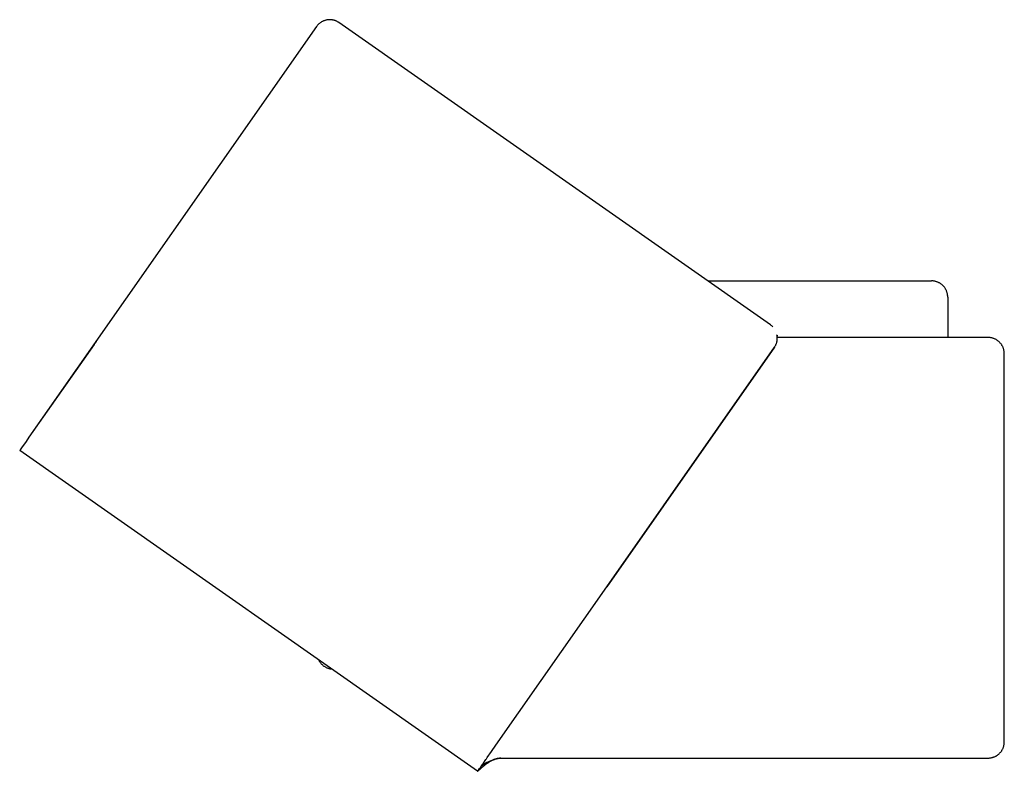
# Model space of a CAD drawing. Header units: millimetres. Extents: x 5000 to 6282, y 0 to 1186.
# Tile 1 of 4: x 5000 to 5609, y 0 to 465. Entities that reach past the tile are written whole.
import ezdxf

# ---------------------------------------------------------------- set-up
doc = ezdxf.new("R2010")
doc.units = ezdxf.units.MM
doc.layers.add('Make2D$Sichtbar$Kurven', color=18, linetype='Continuous', true_color=0x000000)

msp = doc.modelspace()

# ---------------------------------------------------------------- linework, layer by layer
at = {"layer": 'Make2D$Sichtbar$Kurven', "color": 18, "lineweight": -3, "true_color": 0x000000}
for p, q in [((5186.17, 462.99), (5185.89, 462.8)), ((5186.46, 463.18), (5186.17, 462.99)), ((5186.75, 463.36), (5186.46, 463.18)), ((5187.05, 463.52), (5186.75, 463.36)), ((5187.36, 463.68), (5187.05, 463.52)), ((5187.67, 463.83), (5187.36, 463.68)), ((5187.99, 463.96), (5187.67, 463.83)), ((5188.31, 464.08), (5187.99, 463.96)), ((5188.63, 464.2), (5188.31, 464.08)), ((5188.96, 464.3), (5188.63, 464.2)), ((5189.29, 464.39), (5188.96, 464.3)), ((5189.63, 464.47), (5189.29, 464.39)), ((5189.96, 464.53), (5189.63, 464.47)), ((5190.3, 464.59), (5189.96, 464.53)), ((5190.64, 464.63), (5190.3, 464.59)), ((5190.99, 464.66), (5190.64, 464.63)), ((5191.33, 464.68), (5190.99, 464.66)), ((5191.67, 464.69), (5191.33, 464.68)), ((5192.02, 464.69), (5191.67, 464.69)), ((5192.36, 464.67), (5192.02, 464.69)), ((5192.7, 464.65), (5192.36, 464.67)), ((5193.04, 464.61), (5192.7, 464.65)), ((5193.38, 464.56), (5193.04, 464.61)), ((5193.72, 464.5), (5193.38, 464.56)), ((5194.06, 464.42), (5193.72, 464.5)), ((5194.39, 464.34), (5194.06, 464.42)), ((5194.72, 464.24), (5194.39, 464.34)), ((5195.05, 464.13), (5194.72, 464.24)), ((5195.37, 464.02), (5195.05, 464.13)), ((5195.69, 463.89), (5195.37, 464.02)), ((5196, 463.74), (5195.69, 463.89)), ((5196.31, 463.59), (5196, 463.74)), ((5196.61, 463.43), (5196.31, 463.59)), ((5196.91, 463.26), (5196.61, 463.43)), ((5197.2, 463.08), (5196.91, 463.26)), ((5197.48, 462.88), (5197.2, 463.08)), ((5464.3, 276.06), (5197.48, 462.88)), ((5464.3, 276.06), (5197.48, 462.88)), ((5183.56, 460.43), (5005.75, 206.49)), ((5183.56, 460.43), (5005.75, 206.49)), ((5183.75, 460.69), (5183.56, 460.43)), ((5183.95, 460.95), (5183.75, 460.69)), ((5184.16, 461.21), (5183.95, 460.95)), ((5184.38, 461.45), (5184.16, 461.21)), ((5184.6, 461.69), (5184.38, 461.45)), ((5184.83, 461.92), (5184.6, 461.69)), ((5185.08, 462.15), (5184.83, 461.92)), ((5185.35, 462.38), (5185.08, 462.15)), ((5185.61, 462.59), (5185.35, 462.38)), ((5185.89, 462.8), (5185.61, 462.59)), ((5425.57, 303.19), (5563.95, 303.19)), ((5564.29, 303.19), (5563.95, 303.19)), ((5564.63, 303.17), (5564.29, 303.19)), ((5564.97, 303.14), (5564.63, 303.17)), ((5565.31, 303.1), (5564.97, 303.14)), ((5565.65, 303.05), (5565.31, 303.1)), ((5565.99, 302.98), (5565.65, 303.05)), ((5566.32, 302.91), (5565.99, 302.98)), ((5566.65, 302.82), (5566.32, 302.91)), ((5566.98, 302.72), (5566.65, 302.82)), ((5567.3, 302.61), (5566.98, 302.72)), ((5567.62, 302.49), (5567.3, 302.61)), ((5567.93, 302.36), (5567.62, 302.49)), ((5568.25, 302.22), (5567.93, 302.36)), ((5568.55, 302.07), (5568.25, 302.22)), ((5568.85, 301.91), (5568.55, 302.07)), ((5569.15, 301.74), (5568.85, 301.91)), ((5569.44, 301.55), (5569.15, 301.74)), ((5569.72, 301.36), (5569.44, 301.55)), ((5569.99, 301.16), (5569.72, 301.36)), ((5570.26, 300.95), (5569.99, 301.16)), ((5570.52, 300.73), (5570.26, 300.95)), ((5570.78, 300.5), (5570.52, 300.73)), ((5571.02, 300.26), (5570.78, 300.5)), ((5571.26, 300.02), (5571.02, 300.26)), ((5571.49, 299.76), (5571.26, 300.02)), ((5571.71, 299.5), (5571.49, 299.76)), ((5571.92, 299.23), (5571.71, 299.5)), ((5572.12, 298.96), (5571.92, 299.23)), ((5572.31, 298.68), (5572.12, 298.96)), ((5572.5, 298.39), (5572.31, 298.68)), ((5572.67, 298.09), (5572.5, 298.39)), ((5572.83, 297.79), (5572.67, 298.09)), ((5572.98, 297.49), (5572.83, 297.79)), ((5573.12, 297.18), (5572.98, 297.49)), ((5573.25, 296.86), (5573.12, 297.18)), ((5573.37, 296.54), (5573.25, 296.86)), ((5573.48, 296.22), (5573.37, 296.54)), ((5573.58, 295.89), (5573.48, 296.22)), ((5573.67, 295.56), (5573.58, 295.89)), ((5573.74, 295.23), (5573.67, 295.56)), ((5573.81, 294.89), (5573.74, 295.23)), ((5573.86, 294.55), (5573.81, 294.89)), ((5573.9, 294.21), (5573.86, 294.55)), ((5573.93, 293.87), (5573.9, 294.21)), ((5573.95, 293.53), (5573.93, 293.87)), ((5573.95, 293.19), (5573.95, 293.53)), ((5573.95, 293.19), (5573.95, 268.21)), ((5464.57, 275.86), (5464.3, 276.06)), ((5464.83, 275.66), (5464.57, 275.86)), ((5465.08, 275.45), (5464.83, 275.66)), ((5465.32, 275.24), (5465.08, 275.45)), ((5465.56, 275.01), (5465.32, 275.24)), ((5465.79, 274.78), (5465.56, 275.01)), ((5468.51, 268.95), (5468.35, 269.92)), ((5468.42, 269.6), (5468.51, 268.95)), ((5468.54, 268.63), (5468.51, 268.95)), ((5468.56, 268.3), (5468.54, 268.63)), ((5468.57, 267.97), (5468.56, 268.3)), ((5598.95, 268.19), (5468.56, 268.2)), ((5598.95, 268.19), (5468.56, 268.19)), ((5468.57, 267.65), (5468.57, 267.97)), ((5599.28, 268.19), (5598.95, 268.19)), ((5599.6, 268.17), (5599.28, 268.19)), ((5599.93, 268.14), (5599.6, 268.17)), ((5600.26, 268.11), (5599.93, 268.14)), ((5600.58, 268.06), (5600.26, 268.11)), ((5600.9, 268), (5600.58, 268.06)), ((5601.24, 267.93), (5600.9, 268)), ((5045.96, 263.93), (5005.75, 206.49)), ((5046.17, 264.2), (5045.96, 263.93)), ((5046.38, 264.47), (5046.17, 264.2)), ((5046.6, 264.74), (5046.38, 264.47)), ((5046.83, 264.99), (5046.6, 264.74)), ((5047.06, 265.24), (5046.83, 264.99)), ((5047.31, 265.48), (5047.06, 265.24)), ((5047.56, 265.71), (5047.31, 265.48)), ((5363.04, 114), (5466.76, 262.13)), ((5466.76, 262.13), (5363.04, 114)), ((5466.76, 262.13), (5466.94, 262.4)), ((5466.94, 262.4), (5467.12, 262.68)), ((5467.12, 262.68), (5467.28, 262.96)), ((5467.28, 262.96), (5467.44, 263.25)), ((5467.44, 263.25), (5467.59, 263.54)), ((5467.59, 263.54), (5467.72, 263.84)), ((5467.72, 263.84), (5467.85, 264.14)), ((5467.85, 264.14), (5467.97, 264.44)), ((5467.97, 264.44), (5468.07, 264.75)), ((5468.07, 264.75), (5468.17, 265.07)), ((5468.17, 265.07), (5468.26, 265.38)), ((5468.26, 265.38), (5468.33, 265.7)), ((5468.33, 265.7), (5468.4, 266.02)), ((5468.4, 266.02), (5468.45, 266.34)), ((5468.45, 266.34), (5468.5, 266.67)), ((5468.5, 266.67), (5468.53, 266.99)), ((5468.53, 266.99), (5468.55, 267.32)), ((5468.55, 267.32), (5468.57, 267.65)), ((5601.58, 267.84), (5601.24, 267.93)), ((5601.91, 267.75), (5601.58, 267.84)), ((5602.24, 267.64), (5601.91, 267.75)), ((5602.56, 267.52), (5602.24, 267.64)), ((5602.88, 267.39), (5602.56, 267.52)), ((5603.2, 267.24), (5602.88, 267.39)), ((5603.51, 267.09), (5603.2, 267.24)), ((5603.82, 266.93), (5603.51, 267.09)), ((5604.12, 266.75), (5603.82, 266.93)), ((5604.41, 266.57), (5604.12, 266.75)), ((5604.7, 266.38), (5604.41, 266.57)), ((5604.98, 266.17), (5604.7, 266.38)), ((5605.25, 265.96), (5604.98, 266.17)), ((5605.51, 265.74), (5605.25, 265.96)), ((5605.77, 265.5), (5605.51, 265.74)), ((5606.02, 265.26), (5605.77, 265.5)), ((5606.26, 265.01), (5606.02, 265.26)), ((5606.49, 264.76), (5606.26, 265.01)), ((5606.72, 264.49), (5606.49, 264.76)), ((5606.93, 264.22), (5606.72, 264.49)), ((5607.13, 263.94), (5606.93, 264.22)), ((5607.33, 263.65), (5607.13, 263.94)), ((5607.51, 263.36), (5607.33, 263.65)), ((5607.69, 263.06), (5607.51, 263.36)), ((5607.85, 262.75), (5607.69, 263.06)), ((5608, 262.44), (5607.85, 262.75)), ((5608.15, 262.13), (5608, 262.44)), ((5608.28, 261.8), (5608.15, 262.13)), ((5608.4, 261.48), (5608.28, 261.8)), ((5608.5, 261.15), (5608.4, 261.48)), ((5608.6, 260.82), (5608.5, 261.15)), ((5608.69, 260.48), (5608.6, 260.82)), ((5608.76, 260.14), (5608.69, 260.48)), ((5608.82, 259.82), (5608.76, 260.14)), ((5608.87, 259.5), (5608.82, 259.82)), ((5608.9, 259.17), (5608.87, 259.5)), ((5608.93, 258.85), (5608.9, 259.17)), ((5608.95, 258.52), (5608.93, 258.85)), ((5608.95, 258.19), (5608.95, 258.52)), ((5608.95, 18.19), (5608.95, 258.19)), ((5608.95, 18.19), (5608.95, 258.19)), ((5003.91, 203.86), (5001.2, 200)), ((5003.94, 203.91), (5003.91, 203.86)), ((5005.75, 206.49), (5003.94, 203.91)), ((5000.01, 198.3), (5000, 198.28)), ((5000, 198.28), (5000, 198.28)), ((5000, 198.28), (5000, 198.28)), ((5000, 198.28), (5000, 198.28)), ((5000, 198.28), (5000, 198.28)), ((5000, 198.28), (5000, 198.28)), ((5000, 198.28), (5000, 198.28)), ((5000, 198.28), (5000, 198.28)), ((5000, 198.28), (5000, 198.28)), ((5000.78, 199.4), (5000.01, 198.3)), ((5283.21, 0), (5000.01, 198.3)), ((5001.2, 200), (5000.78, 199.4)), ((5294.49, 16.1), (5363.04, 114)), ((5184.97, 68.79), (5185.13, 68.48)), ((5185.13, 68.48), (5185.3, 68.18)), ((5185.3, 68.18), (5185.47, 67.88)), ((5185.47, 67.88), (5185.66, 67.59)), ((5185.66, 67.59), (5185.86, 67.31)), ((5185.86, 67.31), (5186.07, 67.03)), ((5186.07, 67.03), (5186.29, 66.76)), ((5186.29, 66.76), (5186.52, 66.5)), ((5186.52, 66.5), (5186.76, 66.24)), ((5186.76, 66.24), (5187.01, 65.99)), ((5187.01, 65.99), (5187.26, 65.76)), ((5187.26, 65.76), (5187.52, 65.53)), ((5187.52, 65.53), (5187.79, 65.31)), ((5187.79, 65.31), (5188.07, 65.1)), ((5188.07, 65.1), (5188.36, 64.9)), ((5188.36, 64.9), (5188.65, 64.71)), ((5188.65, 64.71), (5188.95, 64.53)), ((5188.95, 64.53), (5189.25, 64.36)), ((5189.25, 64.36), (5189.56, 64.21)), ((5189.56, 64.21), (5189.88, 64.06)), ((5189.88, 64.06), (5190.2, 63.92)), ((5190.2, 63.92), (5190.52, 63.8)), ((5190.52, 63.8), (5190.85, 63.68)), ((5190.85, 63.68), (5191.18, 63.58)), ((5191.18, 63.58), (5191.52, 63.49)), ((5191.52, 63.49), (5191.86, 63.41)), ((5191.86, 63.41), (5192.2, 63.35)), ((5192.2, 63.35), (5192.54, 63.29)), ((5192.54, 63.29), (5192.89, 63.25)), ((5291.73, 12.16), (5294.49, 16.1)), ((5606.93, 12.17), (5607.14, 12.45)), ((5607.14, 12.45), (5607.33, 12.73)), ((5607.33, 12.73), (5607.51, 13.03)), ((5607.51, 13.03), (5607.69, 13.33)), ((5607.69, 13.33), (5607.85, 13.63)), ((5607.85, 13.63), (5608, 13.94)), ((5608, 13.94), (5608.15, 14.26)), ((5608.15, 14.26), (5608.28, 14.58)), ((5608.28, 14.58), (5608.4, 14.9)), ((5608.4, 14.9), (5608.5, 15.23)), ((5608.5, 15.23), (5608.6, 15.57)), ((5608.6, 15.57), (5608.69, 15.9)), ((5608.69, 15.9), (5608.76, 16.24)), ((5608.76, 16.24), (5608.82, 16.56)), ((5608.82, 16.56), (5608.87, 16.89)), ((5608.87, 16.89), (5608.9, 17.21)), ((5608.9, 17.21), (5608.93, 17.54)), ((5608.93, 17.54), (5608.95, 17.86)), ((5608.95, 17.86), (5608.95, 18.19)), ((5286.77, 5.07), (5287.84, 6.6)), ((5287.84, 6.6), (5288.39, 7.39)), ((5288.39, 7.39), (5288.67, 7.79)), ((5288.67, 7.79), (5288.95, 8.19)), ((5288.95, 8.19), (5289.18, 8.52)), ((5289.18, 8.52), (5291.73, 12.16)), ((5290.24, 5.59), (5291.5, 6.41)), ((5290.84, 6.19), (5290.52, 6.07)), ((5291.07, 6.14), (5290.65, 5.87)), ((5291.17, 6.3), (5290.84, 6.19)), ((5291.5, 6.39), (5291.07, 6.14)), ((5291.5, 6.41), (5291.17, 6.3)), ((5291.5, 6.41), (5291.91, 6.63)), ((5291.5, 6.4), (5291.9, 6.62)), ((5291.94, 6.62), (5291.5, 6.39)), ((5291.5, 6.41), (5291.5, 6.4)), ((5291.9, 6.62), (5292.3, 6.82)), ((5291.91, 6.63), (5292.32, 6.83)), ((5292.38, 6.84), (5291.94, 6.62)), ((5292.3, 6.82), (5292.71, 7.01)), ((5292.32, 6.83), (5292.74, 7.03)), ((5292.84, 7.04), (5292.38, 6.84)), ((5292.71, 7.01), (5293.13, 7.19)), ((5292.74, 7.03), (5293.16, 7.2)), ((5293.3, 7.23), (5292.84, 7.04)), ((5293.13, 7.19), (5293.55, 7.35)), ((5293.16, 7.2), (5293.6, 7.37)), ((5293.77, 7.4), (5293.3, 7.23)), ((5293.55, 7.35), (5293.98, 7.5)), ((5293.6, 7.37), (5294.03, 7.52)), ((5294.24, 7.56), (5293.77, 7.4)), ((5293.98, 7.5), (5294.41, 7.64)), ((5294.03, 7.52), (5294.48, 7.65)), ((5294.72, 7.69), (5294.24, 7.56)), ((5294.41, 7.64), (5294.84, 7.76)), ((5294.48, 7.65), (5294.92, 7.77)), ((5295.2, 7.82), (5294.72, 7.69)), ((5294.84, 7.76), (5295.28, 7.86)), ((5294.92, 7.77), (5295.37, 7.88)), ((5295.69, 7.92), (5295.2, 7.82)), ((5295.28, 7.86), (5295.72, 7.95)), ((5295.37, 7.88), (5295.82, 7.96)), ((5296.18, 8.01), (5295.69, 7.92)), ((5295.72, 7.95), (5296.17, 8.03)), ((5295.82, 7.96), (5296.28, 8.04)), ((5296.17, 8.03), (5296.62, 8.09)), ((5296.67, 8.08), (5296.18, 8.01)), ((5296.28, 8.04), (5296.74, 8.1)), ((5296.62, 8.09), (5297.07, 8.14)), ((5297.16, 8.13), (5296.67, 8.08)), ((5296.74, 8.1), (5297.2, 8.14)), ((5297.07, 8.14), (5297.52, 8.17)), ((5297.66, 8.17), (5297.16, 8.13)), ((5297.2, 8.14), (5297.66, 8.17)), ((5297.52, 8.17), (5297.97, 8.19)), ((5297.66, 8.17), (5297.9, 8.18)), ((5297.9, 8.18), (5298.14, 8.18)), ((5297.97, 8.19), (5298.42, 8.19)), ((5298.14, 8.18), (5298.95, 8.19)), ((5298.95, 8.19), (5598.95, 8.19)), ((5298.95, 8.19), (5598.95, 8.19)), ((5598.95, 8.19), (5599.28, 8.2)), ((5599.28, 8.2), (5599.61, 8.21)), ((5599.61, 8.21), (5599.93, 8.24)), ((5599.93, 8.24), (5600.26, 8.28)), ((5600.26, 8.28), (5600.58, 8.32)), ((5600.58, 8.32), (5600.9, 8.38)), ((5600.9, 8.38), (5601.24, 8.46)), ((5601.24, 8.46), (5601.58, 8.54)), ((5601.58, 8.54), (5601.91, 8.64)), ((5601.91, 8.64), (5602.24, 8.75)), ((5602.24, 8.75), (5602.56, 8.87)), ((5602.56, 8.87), (5602.88, 9)), ((5602.88, 9), (5603.2, 9.14)), ((5603.2, 9.14), (5603.51, 9.29)), ((5603.51, 9.29), (5603.82, 9.46)), ((5603.82, 9.46), (5604.12, 9.63)), ((5604.12, 9.63), (5604.41, 9.81)), ((5604.41, 9.81), (5604.7, 10.01)), ((5604.7, 10.01), (5604.98, 10.21)), ((5604.98, 10.21), (5605.25, 10.43)), ((5605.25, 10.43), (5605.52, 10.65)), ((5605.52, 10.65), (5605.77, 10.88)), ((5605.77, 10.88), (5606.02, 11.12)), ((5606.02, 11.12), (5606.26, 11.37)), ((5606.26, 11.37), (5606.49, 11.63)), ((5606.49, 11.63), (5606.72, 11.89)), ((5606.72, 11.89), (5606.93, 12.17)), ((5283.21, 0), (5283.24, 0.03)), ((5283.22, 0.01), (5283.22, 0.01)), ((5284.28, 1.01), (5283.24, 0.03)), ((5283.24, 0.03), (5283.33, 0.17)), ((5283.33, 0.17), (5283.67, 0.64)), ((5283.67, 0.64), (5284.42, 1.72)), ((5285.36, 1.95), (5284.28, 1.01)), ((5284.42, 1.72), (5284.61, 1.99)), ((5284.61, 1.99), (5284.91, 2.42)), ((5284.91, 2.42), (5286.1, 4.12)), ((5286.46, 2.86), (5285.36, 1.95)), ((5285.52, 3.29), (5285.51, 3.28)), ((5285.51, 3.28), (5285.51, 3.28)), ((5285.53, 3.3), (5285.52, 3.29)), ((5285.52, 3.29), (5285.52, 3.29)), ((5285.54, 3.31), (5285.53, 3.3)), ((5285.55, 3.33), (5285.54, 3.31)), ((5285.56, 3.34), (5285.55, 3.33)), ((5285.58, 3.36), (5285.56, 3.34)), ((5285.6, 3.37), (5285.58, 3.36)), ((5285.62, 3.39), (5285.6, 3.37)), ((5285.64, 3.41), (5285.62, 3.39)), ((5285.66, 3.43), (5285.64, 3.41)), ((5285.72, 3.48), (5285.66, 3.43)), ((5285.79, 3.54), (5285.72, 3.48)), ((5285.84, 3.57), (5285.79, 3.54)), ((5285.89, 3.61), (5285.84, 3.57)), ((5286, 3.69), (5285.89, 3.61)), ((5286.13, 3.77), (5286, 3.69)), ((5286.1, 4.12), (5286.56, 4.77)), ((5286.26, 3.85), (5286.13, 3.77)), ((5286.94, 4.25), (5286.26, 3.85)), ((5287.59, 3.74), (5286.46, 2.86)), ((5286.56, 4.77), (5286.77, 5.07)), ((5287.9, 4.79), (5286.94, 4.25)), ((5288.74, 4.58), (5287.59, 3.74)), ((5289.01, 5.37), (5287.9, 4.79)), ((5289.73, 5.27), (5288.74, 4.58)), ((5289.32, 5.01), (5288.74, 4.58)), ((5289.61, 5.67), (5289.01, 5.37)), ((5289.32, 5.01), (5289.73, 5.27)), ((5289.91, 5.81), (5289.61, 5.67)), ((5289.73, 5.27), (5290.24, 5.59)), ((5290.21, 5.94), (5289.91, 5.81)), ((5290.52, 6.07), (5290.21, 5.94)), ((5290.65, 5.87), (5290.24, 5.59))]:
    msp.add_line(p, q, dxfattribs=at)

doc.saveas('drawing.dxf')
